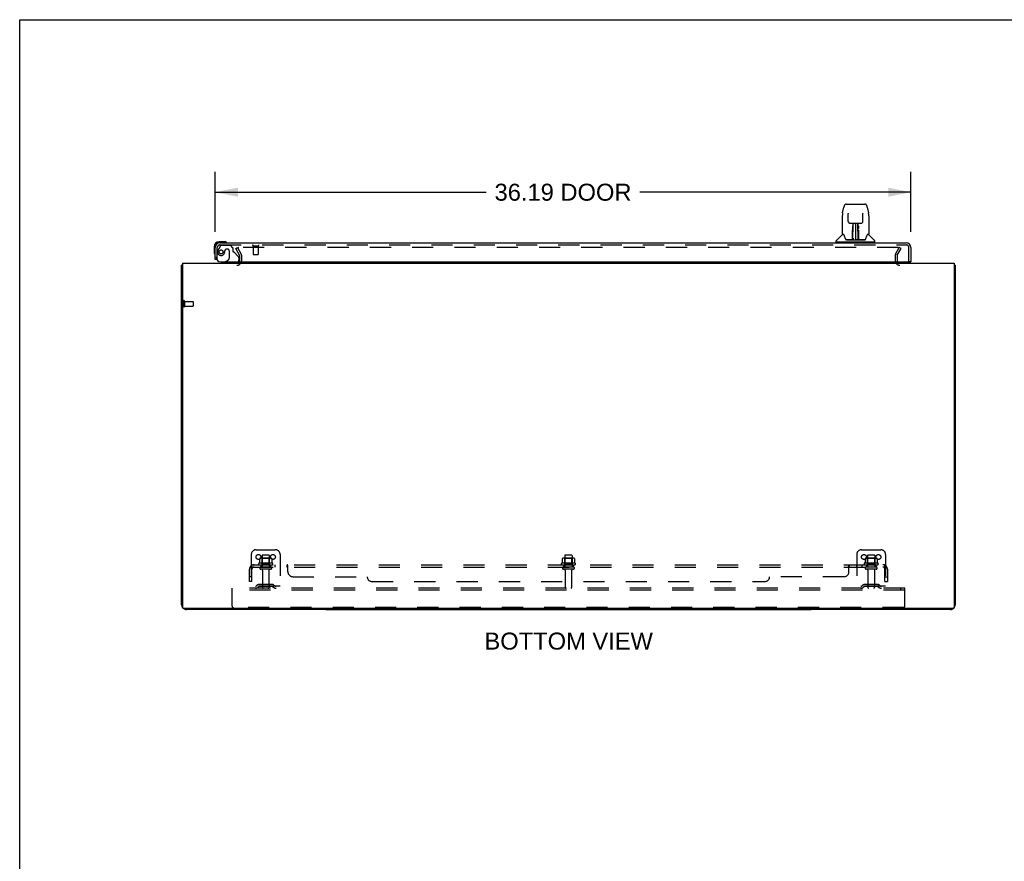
# Model space of a CAD drawing. Header units: inches. Extents: x 0 to 200, y 0 to 129.
# Tile 59 of 118: x 0 to 51, y 86 to 129. Entities that reach past the tile are written whole.
import ezdxf

# ---------------------------------------------------------------- set-up
doc = ezdxf.new("R2010")
doc.units = ezdxf.units.IN
doc.header["$LTSCALE"] = 11
doc.header["$MEASUREMENT"] = 0
doc.linetypes.add('HIDDEN', pattern=[0.2, 0.1, -0.1])
doc.layers.get('0').update_dxf_attribs({"linetype": 'CONTINUOUS'})
for name, color, linetype in [('DEFAULT_2', 8, 'HIDDEN'), ('DIMENSIONS', 7, 'CONTINUOUS'), ('DOOR_ASSEMBLY', 7, 'CONTINUOUS'), ('SUBPANEL', 7, 'CONTINUOUS')]:
    doc.layers.add(name, color=color, linetype=linetype)
doc.styles.get("Standard").update_dxf_attribs({"font": 'arial.ttf'})
doc.dimstyles.new('DIMSTYLE_1', dxfattribs={"dimtxt": 0.882353, "dimasz": 1.176471, "dimexe": 0.09, "dimexo": 0.07, "dimgap": 0.0375, "dimtad": 0, "dimtih": 1, "dimtoh": 1, "dimzin": 4, "dimdsep": 46, "dimtxsty": 'Standard', "dimblk": '_FILLED', "dimblk1": '_FILLED', "dimblk2": '_FILLED', "dimcen": 0.09, "dimadec": 3, "dimazin": 1, "dimtfac": 1, "dimtdec": 3, "dimtofl": 0, "dimtmove": 0, "dimatfit": 3, "dimldrblk": '_FILLED', "dimfxl": 0, "dimtolj": 1, "dimtzin": 4, "dimarcsym": 0})

# ---------------------------------------------------------------- blocks, each defined once
blk = doc.blocks.new('_FILLED')
at = {"color": 0, "linetype": 'ByBlock'}
blk.add_solid([(0, 0), (-1, 0.2), (-1, -0.2)], dxfattribs=at)
blk = doc.blocks.new('*D8')
at = {"layer": 'DIMENSIONS', "color": 2, "linetype": 'Continuous'}
for p, q in [((10.174, 118.383), (10.174, 121.502)), ((46.362, 118.383), (46.362, 121.502)), ((10.174, 120.443), (24.268, 120.443)), ((46.362, 120.443), (32.268, 120.443))]:
    blk.add_line(p, q, dxfattribs=at)
at = {"layer": 'DIMENSIONS', "color": 2, "linetype": 'Continuous', "xscale": 1.1764705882, "yscale": 1.1764705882, "zscale": 1.1764705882, "rotation": 180}
blk.add_blockref('_FILLED', (10.174, 120.443), dxfattribs=at)
at = {"layer": 'DIMENSIONS', "color": 2, "linetype": 'Continuous', "xscale": 1.1764705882, "yscale": 1.1764705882, "zscale": 1.1764705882}
blk.add_blockref('_FILLED', (46.362, 120.443), dxfattribs=at)
at = {"layer": 'DIMENSIONS', "color": 2, "linetype": 'Continuous', "insert": (28.268, 120.884), "char_height": 0.8824, "width": 7.11787, "attachment_point": 2, "line_spacing_factor": 0.9}
blk.add_mtext('36.19 DOOR', dxfattribs=at)

msp = doc.modelspace()

# ---------------------------------------------------------------- linework, layer by layer
at = {"color": 7, "linetype": 'Continuous'}
for p, q in [((0, 0), (0, 129.412)), ((0, 129.412), (200, 129.412)), ((48.622, 116.644), (48.674, 116.644)), ((15.924, 98.8), (15.924, 98.748)), ((15.924, 98.748), (41.174, 98.748)), ((41.174, 98.8), (41.174, 98.748))]:
    msp.add_line(p, q, dxfattribs=at)
at = {"color": 3, "linetype": 'Continuous'}
for p, q in [((8.424, 98.995), (8.424, 116.644)), ((8.476, 116.748), (8.476, 98.86)), ((8.476, 116.748), (48.622, 116.748)), ((48.622, 116.748), (48.622, 98.86)), ((48.674, 116.644), (48.674, 98.995)), ((48.562, 98.8), (8.536, 98.8)), ((15.924, 98.748), (8.671, 98.748)), ((48.428, 98.748), (41.174, 98.748))]:
    msp.add_line(p, q, dxfattribs=at)
for points in [[(8.459, 116.66), (8.452, 116.658), (8.448, 116.657), (8.445, 116.657), (8.442, 116.656), (8.44, 116.655), (8.437, 116.655), (8.434, 116.654), (8.432, 116.653), (8.43, 116.652), (8.429, 116.651), (8.427, 116.65), (8.426, 116.649), (8.425, 116.648), (8.425, 116.647), (8.425, 116.645), (8.424, 116.644)], [(8.476, 116.664), (8.474, 116.663), (8.47, 116.662), (8.467, 116.661), (8.463, 116.66), (8.459, 116.66)], [(48.622, 116.664), (48.625, 116.663), (48.628, 116.662), (48.632, 116.661), (48.636, 116.66), (48.64, 116.66), (48.647, 116.658)], [(48.647, 116.658), (48.65, 116.657), (48.654, 116.657), (48.657, 116.656), (48.659, 116.655), (48.662, 116.655), (48.664, 116.654), (48.667, 116.653), (48.669, 116.652), (48.67, 116.651), (48.671, 116.65), (48.672, 116.649), (48.673, 116.648), (48.674, 116.647), (48.674, 116.645), (48.674, 116.644)]]:
    msp.add_lwpolyline(points, dxfattribs=at)
for centre, radius, start, end in [((11.303, 116.891), 0.142, 270, 333.5225), ((45.796, 116.891), 0.142, 206.4775, 270), ((8.671, 98.995), 0.246, 180, 219.4479), ((48.428, 98.995), 0.246, 320.5521, 360), ((8.536, 98.86), 0.06, 180, 270), ((8.671, 98.995), 0.246, 230.553, 270), ((48.428, 98.995), 0.246, 270, 309.447), ((48.562, 98.86), 0.06, 270, 360)]:
    msp.add_arc(centre, radius, start, end, dxfattribs=at)
at = {"layer": 'DEFAULT_2', "color": 8, "linetype": 'HIDDEN'}
for p, q in [((11.245, 117.509), (11.335, 117.561)), ((11.441, 117.169), (11.245, 117.509)), ((11.335, 117.561), (11.531, 117.221)), ((45.718, 117.561), (11.381, 117.561)), ((45.568, 117.221), (45.764, 117.561)), ((45.658, 117.169), (45.854, 117.509)), ((45.854, 117.509), (45.764, 117.561)), ((11.445, 116.891), (11.445, 117.152)), ((11.549, 116.891), (11.549, 117.152)), ((45.549, 117.152), (45.549, 116.891)), ((45.653, 117.152), (45.653, 116.891)), ((8.528, 114.786), (8.528, 114.502)), ((8.571, 114.786), (8.571, 114.502)), ((8.571, 114.768), (9.018, 114.768)), ((9.028, 114.758), (9.028, 114.53)), ((8.571, 114.52), (9.018, 114.52)), ((12.049, 101.602), (12.049, 99.852)), ((12.299, 101.852), (13.299, 101.852)), ((12.612, 101.547), (12.612, 100.952)), ((12.957, 101.577), (12.642, 101.577)), ((12.987, 101.547), (12.987, 100.952)), ((13.549, 101.602), (13.549, 99.852)), ((28.362, 101.547), (28.362, 100.952)), ((28.707, 101.577), (28.392, 101.577)), ((28.737, 101.547), (28.737, 100.952)), ((43.549, 101.602), (43.549, 99.852)), ((43.799, 101.852), (44.799, 101.852)), ((44.112, 101.547), (44.112, 100.952)), ((44.457, 101.577), (44.142, 101.577)), ((44.487, 101.547), (44.487, 100.952)), ((45.049, 101.602), (45.049, 99.852)), ((13.155, 101.147), (12.444, 101.147)), ((12.465, 101.077), (13.134, 101.077)), ((12.481, 101.392), (12.481, 101.174)), ((13.057, 100.952), (12.542, 100.952)), ((13.055, 101.413), (12.544, 101.413)), ((12.616, 101.393), (12.596, 101.413)), ((12.616, 101.097), (12.596, 101.077)), ((12.616, 101.097), (12.616, 101.393)), ((12.983, 101.393), (12.616, 101.393)), ((12.983, 101.097), (12.616, 101.097)), ((12.983, 101.393), (13.003, 101.413)), ((12.983, 101.097), (12.983, 101.393)), ((12.983, 101.097), (13.003, 101.077)), ((13.118, 101.392), (13.118, 101.174)), ((28.905, 101.147), (28.194, 101.147)), ((28.215, 101.077), (28.884, 101.077)), ((28.231, 101.392), (28.231, 101.174)), ((28.807, 100.952), (28.292, 100.952)), ((28.805, 101.413), (28.294, 101.413)), ((28.366, 101.393), (28.346, 101.413)), ((28.366, 101.097), (28.346, 101.077)), ((28.733, 101.393), (28.366, 101.393)), ((28.366, 101.097), (28.366, 101.393)), ((28.733, 101.097), (28.366, 101.097)), ((28.733, 101.393), (28.753, 101.413)), ((28.733, 101.097), (28.733, 101.393)), ((28.733, 101.097), (28.753, 101.077)), ((28.868, 101.392), (28.868, 101.174)), ((44.655, 101.147), (43.944, 101.147)), ((43.965, 101.077), (44.634, 101.077)), ((43.981, 101.392), (43.981, 101.174)), ((44.557, 100.952), (44.042, 100.952)), ((44.555, 101.413), (44.044, 101.413)), ((44.116, 101.393), (44.096, 101.413)), ((44.116, 101.097), (44.096, 101.077)), ((44.483, 101.393), (44.116, 101.393)), ((44.116, 101.097), (44.116, 101.393)), ((44.483, 101.097), (44.116, 101.097)), ((44.483, 101.393), (44.503, 101.413)), ((44.483, 101.097), (44.483, 101.393)), ((44.483, 101.097), (44.503, 101.077)), ((44.618, 101.392), (44.618, 101.174)), ((13.057, 100.842), (12.542, 100.842)), ((12.634, 100.78), (12.634, 99.882)), ((12.964, 100.78), (12.964, 99.882)), ((28.807, 100.842), (28.292, 100.842)), ((28.384, 100.78), (28.384, 99.882)), ((28.714, 100.78), (28.714, 99.882)), ((44.557, 100.842), (44.042, 100.842)), ((44.134, 100.78), (44.134, 99.882)), ((44.464, 100.78), (44.464, 99.882)), ((13.549, 99.956), (12.049, 99.956)), ((12.392, 100.025), (12.324, 99.976)), ((12.453, 99.94), (12.385, 99.891)), ((13.14, 100.046), (12.459, 100.046)), ((13.14, 99.942), (12.459, 99.942)), ((12.624, 100.046), (12.624, 99.942)), ((12.974, 100.046), (12.974, 99.942)), ((13.146, 99.94), (13.214, 99.891)), ((13.207, 100.025), (13.274, 99.976)), ((45.049, 99.956), (43.549, 99.956)), ((43.892, 100.025), (43.824, 99.976)), ((43.953, 99.94), (43.885, 99.891)), ((44.64, 100.046), (43.959, 100.046)), ((44.64, 99.942), (43.959, 99.942)), ((44.124, 100.046), (44.124, 99.942)), ((44.474, 100.046), (44.474, 99.942)), ((44.646, 99.94), (44.714, 99.891)), ((44.707, 100.025), (44.774, 99.976)), ((11.049, 99.748), (11.049, 99.852)), ((46.049, 99.852), (11.049, 99.852)), ((11.049, 98.915), (11.049, 99.748)), ((46.049, 99.748), (11.049, 99.748)), ((45.839, 99.748), (45.839, 99.852)), ((46.049, 99.748), (46.049, 99.852)), ((46.049, 98.915), (46.049, 99.748)), ((45.987, 98.852), (11.112, 98.852))]:
    msp.add_line(p, q, dxfattribs=at)
for points in [[(11.381, 117.561), (11.379, 117.56), (11.377, 117.56), (11.375, 117.56), (11.373, 117.559), (11.371, 117.558), (11.369, 117.557), (11.368, 117.556), (11.366, 117.555), (11.365, 117.554), (11.364, 117.552), (11.363, 117.551), (11.362, 117.549), (11.362, 117.547), (11.361, 117.546), (11.361, 117.544), (11.361, 117.543)], [(11.361, 117.543), (11.361, 117.542), (11.361, 117.541), (11.362, 117.539), (11.362, 117.537), (11.363, 117.535)], [(45.726, 117.559), (45.724, 117.56), (45.722, 117.56), (45.72, 117.56), (45.718, 117.561)], [(45.726, 117.559), (45.728, 117.558), (45.729, 117.557), (45.731, 117.556), (45.732, 117.555), (45.734, 117.554), (45.735, 117.552), (45.736, 117.551), (45.737, 117.549), (45.737, 117.547), (45.738, 117.546), (45.738, 117.544), (45.738, 117.543)], [(45.738, 117.543), (45.738, 117.542), (45.738, 117.541), (45.737, 117.539), (45.737, 117.537), (45.736, 117.535)], [(12.481, 101.174), (12.48, 101.172), (12.48, 101.171), (12.48, 101.17), (12.48, 101.169), (12.479, 101.169), (12.479, 101.168), (12.479, 101.168), (12.478, 101.167), (12.478, 101.167), (12.478, 101.166), (12.477, 101.166), (12.477, 101.166), (12.477, 101.166), (12.476, 101.165), (12.476, 101.165), (12.476, 101.165), (12.475, 101.165), (12.475, 101.165)], [(12.486, 101.401), (12.485, 101.4), (12.484, 101.399), (12.483, 101.398), (12.482, 101.396), (12.481, 101.395), (12.481, 101.393), (12.481, 101.392)], [(13.112, 101.401), (13.114, 101.4), (13.115, 101.399), (13.116, 101.398), (13.117, 101.396), (13.118, 101.395), (13.118, 101.393), (13.118, 101.392)], [(13.124, 101.165), (13.123, 101.165), (13.123, 101.165), (13.123, 101.165), (13.123, 101.165), (13.122, 101.166), (13.122, 101.166), (13.122, 101.166), (13.121, 101.166), (13.121, 101.167), (13.121, 101.167), (13.12, 101.168), (13.12, 101.168), (13.12, 101.169), (13.119, 101.169), (13.119, 101.17), (13.119, 101.171), (13.118, 101.172), (13.118, 101.174)], [(28.231, 101.174), (28.23, 101.172), (28.23, 101.171), (28.23, 101.17), (28.23, 101.169), (28.229, 101.169), (28.229, 101.168), (28.229, 101.168), (28.228, 101.167), (28.228, 101.167), (28.228, 101.166), (28.227, 101.166), (28.227, 101.166), (28.227, 101.166), (28.226, 101.165), (28.226, 101.165), (28.226, 101.165), (28.225, 101.165), (28.225, 101.165)], [(28.236, 101.401), (28.235, 101.4), (28.234, 101.399), (28.233, 101.398), (28.232, 101.396), (28.231, 101.395), (28.231, 101.393), (28.231, 101.392)], [(28.862, 101.401), (28.864, 101.4), (28.865, 101.399), (28.866, 101.398), (28.867, 101.396), (28.868, 101.395), (28.868, 101.393), (28.868, 101.392)], [(28.874, 101.165), (28.873, 101.165), (28.873, 101.165), (28.873, 101.165), (28.873, 101.165), (28.872, 101.166), (28.872, 101.166), (28.872, 101.166), (28.871, 101.166), (28.871, 101.167), (28.871, 101.167), (28.87, 101.168), (28.87, 101.168), (28.87, 101.169), (28.869, 101.169), (28.869, 101.17), (28.869, 101.171), (28.868, 101.172), (28.868, 101.174)], [(43.981, 101.174), (43.98, 101.172), (43.98, 101.171), (43.98, 101.17), (43.98, 101.169), (43.979, 101.169), (43.979, 101.168), (43.979, 101.168), (43.978, 101.167), (43.978, 101.167), (43.978, 101.166), (43.977, 101.166), (43.977, 101.166), (43.977, 101.166), (43.976, 101.165), (43.976, 101.165), (43.976, 101.165), (43.975, 101.165), (43.975, 101.165)], [(43.986, 101.401), (43.985, 101.4), (43.984, 101.399), (43.983, 101.398), (43.982, 101.396), (43.981, 101.395), (43.981, 101.393), (43.981, 101.392)], [(44.612, 101.401), (44.614, 101.4), (44.615, 101.399), (44.616, 101.398), (44.617, 101.396), (44.618, 101.395), (44.618, 101.393), (44.618, 101.392)], [(44.624, 101.165), (44.623, 101.165), (44.623, 101.165), (44.623, 101.165), (44.623, 101.165), (44.622, 101.166), (44.622, 101.166), (44.622, 101.166), (44.621, 101.166), (44.621, 101.167), (44.621, 101.167), (44.62, 101.168), (44.62, 101.168), (44.62, 101.169), (44.619, 101.169), (44.619, 101.17), (44.619, 101.171), (44.618, 101.172), (44.618, 101.174)]]:
    msp.add_lwpolyline(points, dxfattribs=at)
for centre in [(12.424, 101.477), (13.174, 101.477), (43.924, 101.477), (44.674, 101.477)]:
    msp.add_circle(centre, 0.128, dxfattribs=at)
for centre, radius, start, end in [((11.303, 116.891), 0.246, 270, 360), ((11.303, 116.891), 0.142, 333.5225, 360), ((11.412, 117.152), 0.033, 0, 30), ((11.412, 117.152), 0.137, 0, 30), ((45.686, 117.152), 0.137, 150, 180), ((45.796, 116.891), 0.246, 180, 270), ((45.686, 117.152), 0.033, 150, 180), ((45.796, 116.891), 0.142, 180, 206.4775), ((8.55, 114.786), 0.0215, 0, 180), ((9.018, 114.758), 0.01, 0, 90), ((8.55, 114.502), 0.0215, 180, 360), ((9.018, 114.53), 0.01, 270, 360), ((12.299, 101.602), 0.25, 90, 180), ((12.642, 101.547), 0.03, 90, 180), ((12.957, 101.547), 0.03, 0, 90), ((13.299, 101.602), 0.25, 0, 90), ((28.392, 101.547), 0.03, 90, 180), ((28.707, 101.547), 0.03, 0, 90), ((43.799, 101.602), 0.25, 90, 180), ((44.142, 101.547), 0.03, 90, 180), ((44.457, 101.547), 0.03, 0, 90), ((44.799, 101.602), 0.25, 0, 90), ((12.465, 101.115), 0.0384, 124.4497, 270), ((12.799, 100.547), 0.698, 117.6814, 120.6631), ((12.544, 101.272), 0.141, 90, 113.95), ((12.542, 100.897), 0.055, 90, 270), ((13.055, 101.272), 0.141, 66.05, 90), ((13.057, 100.897), 0.055, 270, 90), ((12.799, 100.547), 0.698, 59.3369, 62.3186), ((13.134, 101.115), 0.0384, 270, 55.5503), ((28.215, 101.115), 0.0384, 124.4497, 270), ((28.549, 100.547), 0.698, 117.6814, 120.6631), ((28.294, 101.272), 0.141, 90, 113.95), ((28.292, 100.897), 0.055, 90, 270), ((28.805, 101.272), 0.141, 66.05, 90), ((28.807, 100.897), 0.055, 270, 90), ((28.549, 100.547), 0.698, 59.3369, 62.3186), ((28.884, 101.115), 0.0384, 270, 55.5503), ((43.965, 101.115), 0.0384, 124.4497, 270), ((44.299, 100.547), 0.698, 117.6814, 120.6631), ((44.044, 101.272), 0.141, 90, 113.95), ((44.042, 100.897), 0.055, 90, 270), ((44.555, 101.272), 0.141, 66.05, 90), ((44.557, 100.897), 0.055, 270, 90), ((44.299, 100.547), 0.698, 59.3369, 62.3186), ((44.634, 101.115), 0.0384, 270, 55.5503), ((12.572, 100.78), 0.0625, 0, 90), ((13.027, 100.78), 0.0625, 90, 180), ((28.322, 100.78), 0.0625, 0, 90), ((28.777, 100.78), 0.0625, 90, 180), ((44.072, 100.78), 0.0625, 0, 90), ((44.527, 100.78), 0.0625, 90, 180), ((12.264, 100.06), 0.104, 270, 305.7539), ((12.264, 100.06), 0.208, 270, 305.7539), ((12.459, 99.932), 0.114, 90, 125.7539), ((12.459, 99.932), 0.01, 90, 125.7539), ((13.14, 99.932), 0.114, 54.2461, 90), ((13.14, 99.932), 0.01, 54.2461, 90), ((13.335, 100.06), 0.208, 234.2461, 270), ((13.335, 100.06), 0.104, 234.2461, 270), ((43.764, 100.06), 0.104, 270, 305.7539), ((43.764, 100.06), 0.208, 270, 305.7539), ((43.959, 99.932), 0.114, 90, 125.7539), ((43.959, 99.932), 0.01, 90, 125.7539), ((44.64, 99.932), 0.114, 54.2461, 90), ((44.64, 99.932), 0.01, 54.2461, 90), ((44.835, 100.06), 0.208, 234.2461, 270), ((44.835, 100.06), 0.104, 234.2461, 270), ((12.664, 99.882), 0.03, 180, 270), ((12.934, 99.882), 0.03, 270, 360), ((28.414, 99.882), 0.03, 180, 270), ((28.684, 99.882), 0.03, 270, 360), ((44.164, 99.882), 0.03, 180, 270), ((44.434, 99.882), 0.03, 270, 360), ((11.112, 98.915), 0.0625, 180, 270), ((45.987, 98.915), 0.0625, 270, 360)]:
    msp.add_arc(centre, radius, start, end, dxfattribs=at)
at = {"layer": 'DOOR_ASSEMBLY', "color": 7, "linetype": 'Continuous'}
for p, q in [((42.813, 119.362), (42.878, 119.667)), ((42.878, 119.667), (42.878, 119.667)), ((43.002, 119.822), (43.972, 119.822)), ((43.099, 119.357), (43.099, 119.354)), ((44.096, 119.667), (44.161, 119.362)), ((42.798, 119.218), (42.798, 118.255)), ((42.798, 119.218), (42.798, 119.218)), ((43.099, 119.354), (43.099, 119.349)), ((43.099, 119.349), (43.099, 119.343)), ((43.099, 119.343), (43.1, 119.333)), ((43.107, 118.915), (43.1, 119.333)), ((43.867, 118.915), (43.874, 119.335)), ((43.874, 119.344), (43.875, 119.35)), ((43.874, 119.335), (43.874, 119.344)), ((44.176, 119.218), (44.176, 118.255)), ((43.187, 118.838), (43.247, 118.838)), ((43.288, 118.838), (43.686, 118.838)), ((43.336, 118.559), (43.337, 118.598)), ((43.337, 118.634), (43.337, 118.669)), ((43.337, 118.598), (43.337, 118.634)), ((43.343, 118.484), (43.344, 118.559)), ((43.347, 118.838), (43.344, 118.484)), ((43.345, 118.637), (43.344, 118.599)), ((43.344, 118.599), (43.344, 118.559)), ((43.344, 118.484), (43.344, 118.463)), ((43.344, 118.463), (43.344, 118.455)), ((43.344, 118.455), (43.346, 118.455)), ((43.345, 118.673), (43.345, 118.637)), ((43.36, 118.613), (43.345, 118.613)), ((43.345, 118.595), (43.36, 118.595)), ((43.346, 118.455), (43.345, 118.379)), ((43.345, 118.379), (43.345, 118.379)), ((43.345, 118.368), (43.345, 118.379)), ((43.347, 118.371), (43.345, 118.372)), ((43.345, 118.369), (43.353, 118.369)), ((43.345, 118.363), (43.345, 118.368)), ((43.345, 118.362), (43.345, 118.363)), ((43.345, 118.361), (43.345, 118.362)), ((43.345, 118.36), (43.345, 118.361)), ((43.345, 118.36), (43.345, 118.36)), ((43.345, 118.124), (43.345, 118.359)), ((43.349, 117.979), (43.364, 118.838)), ((43.373, 118.834), (43.372, 118.785)), ((43.373, 118.838), (43.373, 118.834)), ((43.487, 118.838), (43.487, 117.967)), ((43.602, 118.785), (43.601, 118.838)), ((43.624, 117.979), (43.609, 118.838)), ((43.629, 118.613), (43.613, 118.613)), ((43.614, 118.595), (43.629, 118.595)), ((43.621, 118.369), (43.629, 118.369)), ((43.63, 118.484), (43.627, 118.838)), ((43.629, 118.372), (43.627, 118.371)), ((43.628, 118.455), (43.629, 118.379)), ((43.629, 118.579), (43.629, 118.619)), ((43.63, 118.484), (43.629, 118.579)), ((43.629, 118.379), (43.629, 118.377)), ((43.629, 118.377), (43.629, 118.365)), ((43.629, 118.365), (43.629, 118.362)), ((43.629, 118.362), (43.629, 118.361)), ((43.629, 118.124), (43.629, 118.359)), ((43.63, 118.463), (43.63, 118.484)), ((43.63, 118.465), (43.63, 118.474)), ((43.63, 118.437), (43.63, 118.465)), ((43.63, 118.455), (43.63, 118.463)), ((43.637, 118.634), (43.637, 118.598)), ((43.637, 118.598), (43.638, 118.559)), ((43.726, 118.838), (43.787, 118.838)), ((10.634, 117.866), (10.377, 117.866)), ((10.672, 117.863), (10.634, 117.866)), ((42.483, 117.853), (42.483, 117.908)), ((44.483, 117.845), (42.491, 117.845)), ((42.789, 118.23), (42.494, 117.936)), ((42.542, 117.845), (42.542, 117.806)), ((42.866, 118.247), (42.806, 118.247)), ((42.81, 118.239), (42.872, 118.239)), ((42.87, 118.243), (42.87, 118.243)), ((43.334, 117.971), (43.001, 117.971)), ((43.022, 117.964), (43.951, 117.964)), ((43.333, 117.991), (43.336, 118.313)), ((43.335, 117.972), (43.334, 117.971)), ((43.343, 118.286), (43.335, 118.286)), ((43.339, 117.973), (43.339, 117.971)), ((43.34, 117.991), (43.343, 118.286)), ((43.342, 117.986), (43.343, 117.993)), ((43.342, 117.984), (43.342, 117.986)), ((43.342, 117.983), (43.342, 117.984)), ((43.342, 117.982), (43.342, 117.983)), ((43.342, 117.981), (43.342, 117.982)), ((43.343, 118.009), (43.344, 118.032)), ((43.343, 117.993), (43.343, 118.009)), ((43.343, 118.003), (43.343, 117.979)), ((43.344, 118.032), (43.345, 118.124)), ((43.349, 117.968), (43.352, 117.965)), ((43.359, 118.046), (43.35, 118.046)), ((43.353, 117.971), (43.351, 117.971)), ((43.359, 118.046), (43.358, 117.97)), ((43.358, 117.97), (43.487, 117.967)), ((43.616, 117.97), (43.487, 117.967)), ((43.623, 118.046), (43.615, 118.046)), ((43.616, 117.97), (43.615, 118.046)), ((43.622, 117.971), (43.621, 117.971)), ((43.629, 118.124), (43.63, 118.032)), ((43.63, 118.032), (43.631, 118.005)), ((43.631, 118.005), (43.631, 117.992)), ((43.631, 117.979), (43.631, 118.003)), ((43.631, 117.992), (43.631, 117.99)), ((43.631, 117.99), (43.631, 117.987)), ((43.631, 117.987), (43.631, 117.985)), ((43.631, 117.985), (43.631, 117.983)), ((43.631, 117.983), (43.632, 117.982)), ((43.631, 117.979), (43.631, 117.977)), ((43.632, 117.982), (43.632, 117.981)), ((43.632, 117.981), (43.632, 117.981)), ((43.634, 117.973), (43.636, 117.973)), ((43.635, 117.971), (43.635, 117.973)), ((43.637, 117.966), (43.637, 117.968)), ((43.973, 117.971), (43.64, 117.971)), ((44.1, 118.236), (44.104, 118.243)), ((44.102, 118.239), (44.164, 118.239)), ((44.104, 118.243), (44.104, 118.243)), ((44.107, 118.247), (44.108, 118.247)), ((44.168, 118.247), (44.107, 118.247)), ((44.185, 118.23), (44.479, 117.936)), ((44.432, 117.845), (44.432, 117.806)), ((44.491, 117.853), (44.491, 117.908)), ((10.114, 117.603), (10.114, 117.347)), ((10.114, 117.347), (10.117, 117.309)), ((10.174, 117.603), (10.174, 117.56)), ((10.421, 117.806), (10.377, 117.806)), ((10.25, 116.952), (10.174, 116.952)), ((10.685, 116.827), (10.616, 116.787)), ((46.3, 116.827), (46.362, 116.827)), ((10.616, 116.748), (10.616, 116.787))]:
    msp.add_line(p, q, dxfattribs=at)
at = {"layer": 'DOOR_ASSEMBLY', "color": 3, "linetype": 'Continuous'}
for p, q in [((10.174, 116.952), (10.174, 117.56)), ((10.421, 117.806), (46.115, 117.806)), ((46.362, 117.56), (46.362, 116.827)), ((10.466, 116.827), (46.3, 116.827))]:
    msp.add_line(p, q, dxfattribs=at)
at = {"layer": 'DOOR_ASSEMBLY', "color": 8, "linetype": 'HIDDEN'}
for p, q in [((10.278, 116.952), (10.278, 117.56)), ((10.454, 117.647), (10.353, 117.503)), ((10.421, 117.702), (46.115, 117.702)), ((10.519, 117.681), (10.97, 117.681)), ((10.675, 117.391), (10.675, 117.402)), ((10.806, 117.489), (10.773, 117.489)), ((10.904, 117.391), (10.904, 117.012)), ((11.096, 117.555), (10.97, 117.681)), ((11.096, 117.555), (11.096, 117.376)), ((11.155, 117.318), (11.374, 117.098)), ((12.136, 117.659), (12.42, 117.659)), ((12.154, 117.659), (12.154, 117.212)), ((12.402, 117.659), (12.402, 117.212)), ((46.258, 116.827), (46.258, 117.56)), ((10.278, 116.952), (10.25, 116.952)), ((10.685, 116.827), (10.855, 116.925)), ((11.403, 117.028), (11.403, 116.905)), ((12.164, 117.202), (12.392, 117.202)), ((11.246, 116.748), (10.616, 116.748))]:
    msp.add_line(p, q, dxfattribs=at)
at = {"layer": 'DOOR_ASSEMBLY', "color": 7, "linetype": 'Continuous'}
for points in [[(42.813, 119.362), (42.807, 119.331), (42.802, 119.292), (42.799, 119.252), (42.798, 119.218)], [(43.002, 119.822), (42.999, 119.822), (42.985, 119.82), (42.972, 119.817), (42.96, 119.812), (42.949, 119.805), (42.939, 119.797), (42.929, 119.788), (42.921, 119.778), (42.914, 119.768), (42.908, 119.757), (42.902, 119.744), (42.896, 119.731), (42.891, 119.716), (42.886, 119.699), (42.881, 119.68), (42.878, 119.667)], [(43.099, 119.361), (43.099, 119.361), (43.099, 119.361), (43.099, 119.361), (43.099, 119.36), (43.099, 119.359), (43.099, 119.357)], [(43.875, 119.35), (43.875, 119.354), (43.875, 119.356), (43.875, 119.357), (43.875, 119.359), (43.875, 119.36), (43.875, 119.361), (43.875, 119.361)], [(44.096, 119.667), (44.093, 119.68), (44.088, 119.699), (44.083, 119.716), (44.078, 119.731), (44.072, 119.745), (44.066, 119.757), (44.059, 119.768), (44.052, 119.779), (44.044, 119.789), (44.035, 119.797), (44.024, 119.805), (44.013, 119.812), (44.001, 119.817), (43.988, 119.82), (43.974, 119.822), (43.972, 119.822)], [(44.176, 119.218), (44.175, 119.252), (44.172, 119.292), (44.166, 119.332), (44.161, 119.362)], [(43.107, 118.915), (43.107, 118.909), (43.109, 118.898), (43.113, 118.887), (43.118, 118.877), (43.124, 118.868), (43.132, 118.859), (43.14, 118.852), (43.15, 118.846), (43.16, 118.842), (43.171, 118.839), (43.181, 118.838), (43.186, 118.838)], [(43.788, 118.838), (43.794, 118.838), (43.805, 118.839), (43.815, 118.842), (43.825, 118.847), (43.835, 118.853), (43.843, 118.86), (43.851, 118.869), (43.857, 118.878), (43.862, 118.889), (43.865, 118.899), (43.867, 118.91), (43.867, 118.915)], [(43.248, 118.838), (43.257, 118.838), (43.268, 118.838), (43.279, 118.838), (43.288, 118.838)], [(43.336, 118.313), (43.336, 118.338), (43.336, 118.363), (43.336, 118.388), (43.336, 118.41), (43.336, 118.432), (43.336, 118.451), (43.336, 118.468)], [(43.345, 118.704), (43.345, 118.702), (43.344, 118.701), (43.343, 118.7), (43.341, 118.699), (43.339, 118.699), (43.337, 118.698)], [(43.337, 118.669), (43.337, 118.684), (43.337, 118.698)], [(43.344, 118.463), (43.344, 118.463), (43.345, 118.459), (43.346, 118.456)], [(43.345, 118.704), (43.345, 118.689), (43.345, 118.673)], [(43.345, 118.36), (43.345, 118.36), (43.345, 118.36)], [(43.628, 118.455), (43.628, 118.459), (43.63, 118.463), (43.63, 118.463)], [(43.629, 118.619), (43.629, 118.656), (43.629, 118.673), (43.629, 118.689), (43.629, 118.704)], [(43.629, 118.361), (43.629, 118.361), (43.629, 118.36), (43.629, 118.36)], [(43.631, 118.34), (43.631, 118.366), (43.63, 118.391), (43.63, 118.415), (43.63, 118.437)], [(43.634, 117.991), (43.631, 118.313), (43.631, 118.34)], [(43.637, 118.698), (43.637, 118.684), (43.637, 118.669), (43.637, 118.634)], [(43.638, 118.468), (43.638, 118.451), (43.638, 118.432), (43.638, 118.41), (43.638, 118.388), (43.638, 118.363), (43.638, 118.338), (43.638, 118.313), (43.641, 117.991)], [(43.686, 118.838), (43.695, 118.838), (43.706, 118.838), (43.717, 118.838), (43.726, 118.838)], [(42.866, 118.247), (42.866, 118.247), (42.866, 118.247), (42.866, 118.247)], [(42.866, 118.247), (42.867, 118.247), (42.868, 118.246), (42.868, 118.245), (42.869, 118.244)], [(42.869, 118.244), (42.868, 118.245), (42.868, 118.246), (42.868, 118.246), (42.867, 118.247), (42.868, 118.247)], [(42.875, 118.239), (42.873, 118.24), (42.872, 118.241), (42.871, 118.242), (42.87, 118.243), (42.869, 118.244)], [(42.869, 118.244), (42.869, 118.244), (42.87, 118.243)], [(42.87, 118.243), (42.874, 118.236), (42.887, 118.208), (42.902, 118.172), (42.918, 118.13), (42.934, 118.082), (42.948, 118.035)], [(42.948, 118.035), (42.951, 118.026), (42.956, 118.014), (42.961, 118.003), (42.966, 117.995), (42.971, 117.987)], [(42.971, 117.987), (42.977, 117.981), (42.984, 117.976), (42.991, 117.973), (42.998, 117.972), (43.001, 117.971)], [(43.332, 117.971), (43.334, 117.972), (43.336, 117.972), (43.338, 117.974), (43.339, 117.975), (43.34, 117.977), (43.34, 117.979)], [(43.335, 117.968), (43.335, 117.968), (43.335, 117.968), (43.334, 117.968), (43.333, 117.968), (43.333, 117.967), (43.332, 117.966)], [(43.342, 117.979), (43.342, 117.977), (43.341, 117.975), (43.34, 117.974), (43.338, 117.973), (43.336, 117.972), (43.335, 117.972)], [(43.335, 117.972), (43.337, 117.972), (43.338, 117.972), (43.339, 117.973)], [(43.337, 117.968), (43.336, 117.968), (43.336, 117.968), (43.336, 117.968), (43.336, 117.968), (43.336, 117.968), (43.335, 117.968)], [(43.339, 117.973), (43.34, 117.974), (43.341, 117.975), (43.341, 117.976), (43.342, 117.977), (43.342, 117.977), (43.342, 117.978), (43.342, 117.978), (43.342, 117.978), (43.342, 117.979), (43.342, 117.979), (43.342, 117.979), (43.342, 117.979), (43.342, 117.98), (43.342, 117.98), (43.342, 117.98), (43.342, 117.981), (43.342, 117.981)], [(43.339, 117.972), (43.341, 117.974), (43.342, 117.975)], [(43.342, 117.975), (43.343, 117.977), (43.343, 117.979)], [(43.342, 117.975), (43.342, 117.975), (43.343, 117.973), (43.344, 117.972), (43.346, 117.971), (43.347, 117.969), (43.349, 117.968)], [(43.348, 117.972), (43.347, 117.972), (43.346, 117.973), (43.346, 117.973), (43.345, 117.974), (43.344, 117.975), (43.343, 117.976), (43.343, 117.977), (43.343, 117.977)], [(43.351, 117.971), (43.351, 117.971), (43.35, 117.971), (43.349, 117.972), (43.348, 117.972)], [(43.352, 117.965), (43.354, 117.964), (43.354, 117.964)], [(43.62, 117.964), (43.62, 117.964), (43.621, 117.965), (43.625, 117.968)], [(43.625, 117.972), (43.623, 117.971), (43.622, 117.971)], [(43.631, 117.977), (43.631, 117.976), (43.63, 117.975), (43.629, 117.974), (43.628, 117.973), (43.627, 117.973), (43.626, 117.972), (43.625, 117.972)], [(43.625, 117.968), (43.626, 117.969), (43.628, 117.97), (43.629, 117.971), (43.63, 117.972), (43.631, 117.973), (43.631, 117.974), (43.632, 117.975), (43.632, 117.975)], [(43.631, 117.977), (43.632, 117.975), (43.633, 117.974), (43.635, 117.972), (43.635, 117.972)], [(43.632, 117.981), (43.632, 117.98), (43.632, 117.98), (43.632, 117.98), (43.632, 117.979), (43.632, 117.979), (43.632, 117.979), (43.632, 117.979), (43.632, 117.978), (43.632, 117.978), (43.632, 117.978), (43.632, 117.977), (43.632, 117.976), (43.633, 117.975), (43.634, 117.974), (43.634, 117.973)], [(43.634, 117.979), (43.634, 117.977), (43.635, 117.975), (43.636, 117.974), (43.638, 117.972), (43.64, 117.972), (43.642, 117.971)], [(43.636, 117.973), (43.637, 117.972), (43.638, 117.972)], [(43.637, 117.966), (43.637, 117.965), (43.637, 117.965), (43.637, 117.965), (43.637, 117.965), (43.638, 117.965), (43.638, 117.965), (43.639, 117.965), (43.639, 117.965), (43.64, 117.965), (43.641, 117.966), (43.641, 117.966), (43.642, 117.966)], [(43.638, 117.972), (43.639, 117.971), (43.64, 117.971)], [(43.973, 117.971), (43.975, 117.971), (43.983, 117.973), (43.99, 117.976), (43.997, 117.981), (44.002, 117.987)], [(44.002, 117.987), (44.008, 117.994), (44.013, 118.003), (44.018, 118.013), (44.023, 118.026), (44.025, 118.035)], [(44.025, 118.035), (44.04, 118.081), (44.055, 118.128), (44.071, 118.171), (44.086, 118.207), (44.1, 118.236)], [(44.105, 118.244), (44.104, 118.243), (44.103, 118.243), (44.102, 118.241), (44.1, 118.24), (44.099, 118.239)], [(44.104, 118.243), (44.105, 118.244), (44.105, 118.244)], [(44.105, 118.244), (44.105, 118.245), (44.106, 118.246), (44.107, 118.247), (44.107, 118.247)], [(44.106, 118.247), (44.106, 118.247), (44.106, 118.246), (44.106, 118.246), (44.106, 118.245), (44.105, 118.244)]]:
    msp.add_lwpolyline(points, dxfattribs=at)
at = {"layer": 'DOOR_ASSEMBLY', "color": 8, "linetype": 'HIDDEN'}
msp.add_circle((10.478, 117.339), 0.101, dxfattribs=at)
at = {"layer": 'DOOR_ASSEMBLY', "color": 7, "linetype": 'Continuous'}
for centre, radius, start, end in [((43.347, 118.363), 0.00886, 359, 89), ((43.627, 118.363), 0.00886, 91, 181), ((10.377, 117.603), 0.263, 90, 180), ((10.634, 117.616), 0.25, 59.1101, 90), ((10.754, 117.821), 0.015, 270, 353.6204), ((10.754, 117.818), 0.015, 6.3796, 59.1101), ((42.522, 117.908), 0.0394, 135, 180), ((42.491, 117.853), 0.00787, 180, 270), ((42.81, 118.21), 0.0295, 90, 135), ((42.806, 118.255), 0.00787, 180, 270), ((43.347, 117.971), 0.00787, 182, 258.8695), ((43.358, 117.979), 0.00886, 179, 269), ((43.358, 117.979), 0.00886, 179.0026, 257.5816), ((43.616, 117.979), 0.00886, 271, 1), ((43.627, 117.971), 0.00787, 281.1329, 358), ((44.164, 118.21), 0.0295, 45, 90), ((44.168, 118.255), 0.00787, 270, 360), ((44.451, 117.908), 0.0394, 0, 45), ((44.483, 117.853), 0.00787, 270, 360), ((10.364, 117.347), 0.25, 180, 210.8899), ((10.377, 117.603), 0.203, 90, 180), ((10.163, 117.226), 0.015, 210.8899, 263.6204), ((10.159, 117.226), 0.015, 276.3796, 360), ((11.246, 116.905), 0.157, 270, 330.1697)]:
    msp.add_arc(centre, radius, start, end, dxfattribs=at)
at = {"layer": 'DOOR_ASSEMBLY', "color": 3, "linetype": 'Continuous'}
for centre, radius, start, end in [((10.421, 117.56), 0.246, 90, 180), ((46.115, 117.56), 0.246, 0, 90), ((10.466, 117.077), 0.25, 180, 270), ((46.3, 116.847), 0.02, 270, 360)]:
    msp.add_arc(centre, radius, start, end, dxfattribs=at)
at = {"layer": 'DOOR_ASSEMBLY', "color": 8, "linetype": 'HIDDEN'}
for centre, radius, start, end in [((10.421, 117.56), 0.142, 90, 180), ((10.478, 117.339), 0.187, 163.1561, 342.1518), ((10.669, 117.281), 0.386, 144.9, 163.1561), ((10.519, 117.602), 0.079, 90, 144.9), ((10.282, 117.402), 0.393, 342.0702, 358.3401), ((10.773, 117.391), 0.098, 90, 180), ((10.806, 117.391), 0.098, 0, 90), ((11.135, 117.376), 0.039, 180, 248.3904), ((11.084, 117.247), 0.1, 45, 68.3904), ((12.136, 117.681), 0.0215, 90, 270), ((12.42, 117.681), 0.0215, 270, 90), ((46.115, 117.56), 0.142, 0, 90), ((10.804, 117.012), 0.1, 300.092, 360), ((11.303, 117.028), 0.1, 0, 45), ((11.246, 116.905), 0.157, 330.1697, 360), ((12.164, 117.212), 0.01, 180, 270), ((12.392, 117.212), 0.01, 270, 360)]:
    msp.add_arc(centre, radius, start, end, dxfattribs=at)
at = {"layer": 'SUBPANEL', "color": 8, "linetype": 'HIDDEN'}
for p, q in [((12.042, 101.023), (12.122, 100.927)), ((12.081, 100.952), (12.081, 101.077)), ((12.081, 101.077), (45.018, 101.077)), ((12.081, 100.952), (45.018, 100.952)), ((12.549, 101.077), (12.549, 100.952)), ((13.049, 101.077), (13.049, 100.952)), ((13.278, 101.077), (13.278, 100.952)), ((13.559, 101.077), (13.559, 100.952)), ((13.92, 100.952), (13.92, 101.077)), ((13.922, 100.952), (13.92, 100.952)), ((13.936, 100.938), (13.933, 100.941)), ((13.956, 100.702), (13.956, 101.023)), ((28.299, 101.077), (28.299, 100.952)), ((28.799, 101.077), (28.799, 100.952)), ((43.143, 100.702), (43.143, 101.023)), ((43.167, 101.069), (43.169, 101.072)), ((43.172, 101.075), (43.174, 101.076)), ((43.178, 100.952), (43.178, 101.077)), ((43.54, 101.077), (43.54, 100.952)), ((43.821, 101.077), (43.821, 100.952)), ((44.049, 101.077), (44.049, 100.952)), ((44.549, 101.077), (44.549, 100.952)), ((45.057, 101.023), (44.977, 100.927)), ((44.998, 100.951), (44.998, 100.952)), ((45.013, 100.988), (45.012, 100.986)), ((45.012, 100.986), (45.012, 100.985)), ((45.014, 100.991), (45.013, 100.989)), ((45.013, 100.989), (45.013, 100.988)), ((45.015, 100.994), (45.014, 100.992)), ((45.014, 100.992), (45.014, 100.991)), ((45.015, 100.997), (45.015, 100.995)), ((45.015, 100.995), (45.015, 100.994)), ((45.018, 100.952), (45.018, 101.077)), ((11.956, 100.202), (11.956, 100.84)), ((12.081, 100.452), (11.956, 100.452)), ((12.081, 100.202), (12.081, 100.84)), ((14.206, 100.452), (18.081, 100.452)), ((42.893, 100.452), (39.018, 100.452)), ((45.018, 100.202), (45.018, 100.84)), ((45.018, 100.452), (45.143, 100.452)), ((45.143, 100.84), (45.143, 100.202)), ((12.081, 100.202), (11.956, 100.202)), ((18.331, 100.202), (38.768, 100.202)), ((45.018, 100.202), (45.143, 100.202))]:
    msp.add_line(p, q, dxfattribs=at)
for points in [[(12.042, 101.023), (12.044, 101.025), (12.046, 101.027), (12.048, 101.03), (12.05, 101.033), (12.052, 101.037), (12.054, 101.04), (12.056, 101.044), (12.057, 101.047)], [(12.057, 101.047), (12.06, 101.054), (12.062, 101.058), (12.063, 101.061), (12.065, 101.064), (12.067, 101.067), (12.068, 101.069), (12.07, 101.072), (12.072, 101.074), (12.074, 101.075), (12.076, 101.076), (12.078, 101.077), (12.079, 101.077), (12.081, 101.077)], [(12.081, 101.011), (12.081, 101.012), (12.081, 101.012), (12.081, 101.012), (12.081, 101.012), (12.081, 101.012), (12.081, 101.011), (12.081, 101.011), (12.081, 101.01), (12.081, 101.01), (12.081, 101.009), (12.081, 101.009)], [(12.104, 100.948), (12.104, 100.948), (12.104, 100.948), (12.103, 100.948), (12.103, 100.949), (12.103, 100.949), (12.103, 100.949), (12.103, 100.95), (12.102, 100.95), (12.102, 100.951), (12.102, 100.951), (12.101, 100.952), (12.101, 100.952), (12.101, 100.953), (12.1, 100.954), (12.1, 100.954), (12.1, 100.955), (12.099, 100.955), (12.099, 100.956), (12.099, 100.957), (12.098, 100.957), (12.098, 100.958), (12.098, 100.959), (12.097, 100.96), (12.097, 100.96), (12.097, 100.961), (12.096, 100.962), (12.096, 100.962), (12.096, 100.963), (12.095, 100.964), (12.095, 100.965), (12.094, 100.966), (12.094, 100.966), (12.094, 100.967), (12.093, 100.968), (12.093, 100.969), (12.093, 100.97), (12.092, 100.97), (12.092, 100.971), (12.092, 100.972), (12.091, 100.973), (12.091, 100.974), (12.091, 100.975), (12.09, 100.976), (12.09, 100.977), (12.089, 100.978), (12.089, 100.979), (12.089, 100.98), (12.088, 100.981), (12.088, 100.982), (12.088, 100.983), (12.087, 100.984), (12.087, 100.985), (12.087, 100.986), (12.086, 100.987), (12.086, 100.988), (12.086, 100.989), (12.085, 100.99), (12.085, 100.992), (12.085, 100.993), (12.084, 100.994), (12.084, 100.995), (12.084, 100.996), (12.084, 100.997), (12.083, 100.998), (12.083, 100.999), (12.083, 101), (12.083, 101.001), (12.082, 101.001), (12.082, 101.002), (12.082, 101.003), (12.082, 101.004), (12.082, 101.005), (12.081, 101.006), (12.081, 101.007), (12.081, 101.008), (12.081, 101.009), (12.081, 101.009), (12.081, 101.01), (12.081, 101.011), (12.081, 101.011), (12.081, 101.011), (12.081, 101.011)], [(12.108, 100.934), (12.104, 100.938), (12.102, 100.94), (12.1, 100.941), (12.098, 100.943), (12.095, 100.945), (12.093, 100.947), (12.091, 100.949), (12.088, 100.95), (12.086, 100.951), (12.084, 100.952), (12.082, 100.952), (12.081, 100.952)], [(12.101, 100.952), (12.101, 100.951), (12.101, 100.951), (12.102, 100.95), (12.102, 100.95), (12.103, 100.95), (12.103, 100.949), (12.103, 100.949), (12.103, 100.949), (12.103, 100.948), (12.104, 100.948), (12.104, 100.948), (12.104, 100.948)], [(12.122, 100.927), (12.121, 100.926), (12.12, 100.926), (12.119, 100.926), (12.118, 100.926), (12.117, 100.927), (12.116, 100.927), (12.115, 100.928), (12.113, 100.93), (12.112, 100.931), (12.11, 100.932), (12.108, 100.934)], [(13.932, 101.069), (13.93, 101.072), (13.928, 101.074), (13.927, 101.075), (13.925, 101.076), (13.923, 101.077), (13.922, 101.077), (13.92, 101.077)], [(13.925, 101.076), (13.923, 101.077), (13.922, 101.077), (13.92, 101.077)], [(13.929, 100.947), (13.928, 100.949), (13.926, 100.95), (13.925, 100.951), (13.923, 100.952), (13.922, 100.952), (13.92, 100.952)], [(13.933, 100.941), (13.932, 100.943), (13.93, 100.945), (13.929, 100.947), (13.928, 100.949), (13.926, 100.95), (13.925, 100.951), (13.923, 100.952)], [(13.934, 101.067), (13.932, 101.069), (13.93, 101.072), (13.928, 101.074), (13.927, 101.075)], [(13.939, 101.058), (13.937, 101.061), (13.936, 101.064), (13.934, 101.067)], [(13.943, 100.93), (13.941, 100.931), (13.94, 100.932), (13.939, 100.934), (13.937, 100.936), (13.936, 100.938)], [(13.942, 101.051), (13.94, 101.054), (13.939, 101.058)], [(13.956, 100.927), (13.954, 100.926), (13.952, 100.926), (13.951, 100.926), (13.949, 100.926), (13.947, 100.927), (13.946, 100.927), (13.944, 100.928), (13.943, 100.93), (13.941, 100.931), (13.94, 100.932)], [(13.953, 101.027), (13.951, 101.03), (13.949, 101.033), (13.948, 101.037), (13.946, 101.04), (13.945, 101.044), (13.942, 101.051)], [(13.956, 100.927), (13.954, 100.926), (13.952, 100.926), (13.951, 100.926), (13.949, 100.926), (13.947, 100.927), (13.946, 100.927)], [(13.956, 101.023), (13.954, 101.025), (13.953, 101.027)], [(43.143, 101.023), (43.145, 101.025), (43.146, 101.027)], [(43.143, 100.927), (43.145, 100.926), (43.147, 100.926), (43.148, 100.926), (43.15, 100.926), (43.151, 100.927), (43.153, 100.927), (43.154, 100.928), (43.156, 100.93), (43.157, 100.931), (43.159, 100.932)], [(43.143, 100.927), (43.145, 100.926), (43.147, 100.926), (43.148, 100.926), (43.15, 100.926), (43.151, 100.927)], [(43.146, 101.027), (43.148, 101.03), (43.149, 101.033), (43.151, 101.037), (43.153, 101.04), (43.154, 101.044)], [(43.153, 100.927), (43.154, 100.928), (43.156, 100.93)], [(43.154, 101.044), (43.157, 101.051), (43.159, 101.054), (43.16, 101.058)], [(43.157, 100.931), (43.159, 100.932), (43.16, 100.934), (43.162, 100.936), (43.163, 100.938), (43.166, 100.941)], [(43.16, 101.058), (43.162, 101.061), (43.163, 101.064), (43.165, 101.067), (43.167, 101.069), (43.169, 101.072), (43.17, 101.074), (43.172, 101.075), (43.174, 101.076), (43.176, 101.077), (43.177, 101.077), (43.178, 101.077)], [(43.166, 100.941), (43.167, 100.943), (43.168, 100.945), (43.17, 100.947), (43.171, 100.949)], [(43.17, 100.947), (43.171, 100.949), (43.173, 100.95), (43.174, 100.951), (43.176, 100.952), (43.177, 100.952), (43.178, 100.952)], [(43.173, 100.95), (43.174, 100.951), (43.176, 100.952), (43.177, 100.952)], [(44.977, 100.927), (44.978, 100.926), (44.979, 100.926), (44.98, 100.926), (44.98, 100.926), (44.982, 100.927), (44.983, 100.927), (44.984, 100.928), (44.986, 100.93), (44.987, 100.931), (44.989, 100.932), (44.991, 100.934), (44.995, 100.938)], [(45.012, 100.985), (45.011, 100.983), (45.011, 100.982), (45.011, 100.981), (45.01, 100.98), (45.01, 100.979), (45.01, 100.979), (45.009, 100.978), (45.009, 100.977), (45.009, 100.976), (45.008, 100.975), (45.008, 100.974), (45.007, 100.973), (45.007, 100.972), (45.007, 100.971), (45.006, 100.97), (45.006, 100.969), (45.005, 100.968), (45.005, 100.967), (45.005, 100.966), (45.004, 100.965), (45.004, 100.964), (45.003, 100.964), (45.003, 100.963), (45.003, 100.962), (45.002, 100.961), (45.002, 100.96), (45.002, 100.96), (45.001, 100.959), (45.001, 100.958), (45, 100.957), (45, 100.957), (45, 100.956), (44.999, 100.955), (44.999, 100.955), (44.999, 100.954), (44.998, 100.953), (44.998, 100.953), (44.998, 100.952), (44.997, 100.951), (44.997, 100.951), (44.997, 100.95), (44.996, 100.95), (44.996, 100.949), (44.996, 100.949), (44.995, 100.948), (44.995, 100.948), (44.995, 100.948)], [(44.995, 100.938), (44.997, 100.94), (44.999, 100.941), (45.001, 100.943), (45.003, 100.945), (45.006, 100.947), (45.008, 100.949), (45.01, 100.95), (45.013, 100.951), (45.015, 100.952), (45.016, 100.952), (45.018, 100.952)], [(44.995, 100.948), (44.995, 100.948), (44.995, 100.948), (44.995, 100.948), (44.995, 100.948), (44.995, 100.948), (44.996, 100.949), (44.996, 100.949), (44.996, 100.949), (44.996, 100.95), (44.997, 100.95), (44.997, 100.951), (44.997, 100.951), (44.998, 100.951)], [(45.018, 101.012), (45.018, 101.012), (45.018, 101.012), (45.018, 101.012), (45.018, 101.011), (45.018, 101.011), (45.018, 101.011), (45.018, 101.01), (45.018, 101.01), (45.018, 101.009), (45.018, 101.009), (45.018, 101.008), (45.018, 101.007), (45.018, 101.007), (45.017, 101.006), (45.017, 101.006), (45.017, 101.005), (45.017, 101.004), (45.017, 101.004), (45.017, 101.003), (45.017, 101.002), (45.016, 101.002), (45.016, 101.001), (45.016, 101), (45.016, 101), (45.016, 100.999), (45.016, 100.998), (45.016, 100.998), (45.015, 100.997)], [(45.038, 101.054), (45.037, 101.058), (45.035, 101.061), (45.034, 101.064), (45.032, 101.067), (45.03, 101.069), (45.029, 101.072), (45.027, 101.074), (45.025, 101.075), (45.023, 101.076), (45.021, 101.077), (45.02, 101.077), (45.018, 101.077)], [(45.018, 101.008), (45.018, 101.009), (45.018, 101.01), (45.018, 101.01), (45.018, 101.011), (45.018, 101.011), (45.018, 101.011), (45.018, 101.012), (45.018, 101.012), (45.018, 101.012)], [(45.057, 101.023), (45.055, 101.025), (45.052, 101.027), (45.05, 101.03), (45.048, 101.033), (45.047, 101.037), (45.045, 101.04), (45.043, 101.044), (45.041, 101.047), (45.038, 101.054)]]:
    msp.add_lwpolyline(points, dxfattribs=at)
for centre, radius, start, end in [((12.193, 100.84), 0.237, 90, 180), ((12.193, 100.84), 0.112, 90, 180), ((44.906, 100.84), 0.237, 0, 90), ((44.906, 100.84), 0.112, 0, 90), ((14.206, 100.702), 0.25, 180, 270), ((18.331, 100.452), 0.25, 180, 270), ((38.768, 100.452), 0.25, 270, 360), ((42.893, 100.702), 0.25, 270, 360)]:
    msp.add_arc(centre, radius, start, end, dxfattribs=at)

# ---------------------------------------------------------------- texts
at = {"layer": 'DIMENSIONS', "color": 2, "linetype": 'Continuous', "insert": (28.563, 97.545), "char_height": 0.88235, "width": 8.74481, "attachment_point": 2, "line_spacing_factor": 0.9}
msp.add_mtext('BOTTOM VIEW', dxfattribs=at)

# ---------------------------------------------------------------- dimensions: what is measured, and where the dimension line sits
at = {"layer": 'DIMENSIONS', "color": 2, "linetype": 'Continuous'}
dim = msp.add_linear_dim(base=(10.174, 120.443), p1=(46.362, 118.313), p2=(10.174, 118.313), angle=180, text='<> DOOR', dimstyle='DIMSTYLE_1', dxfattribs=at)
dim.commit()
dim.dimension.update_dxf_attribs({"geometry": '*D8', "text_midpoint": (28.268, 120.443), "dimtype": 160})

doc.saveas('drawing.dxf')
